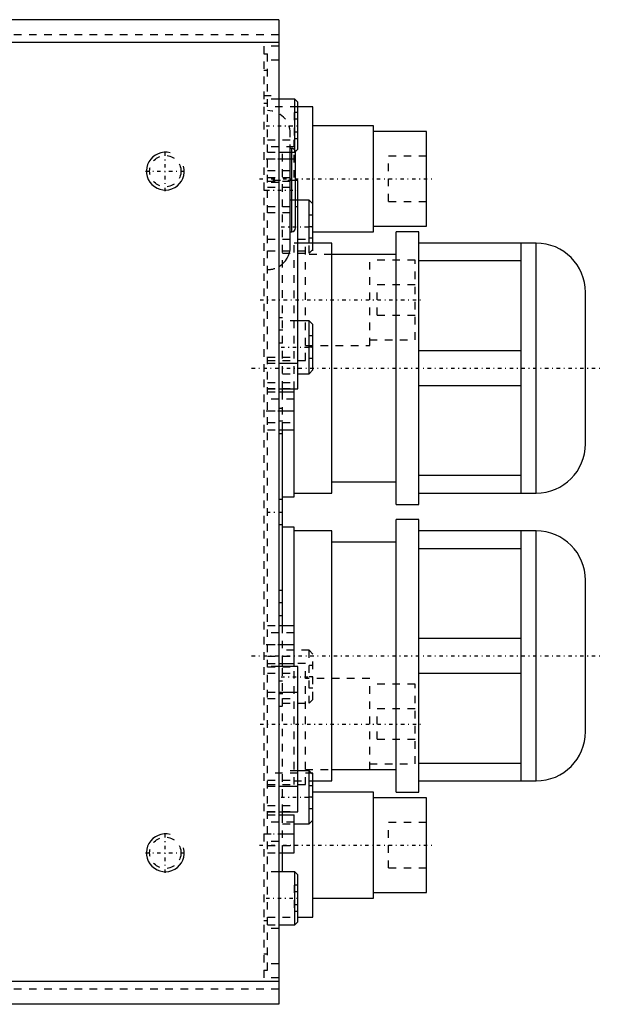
# Model space of a CAD drawing. Extents: x -602 to 168, y -90 to 90.
# Tile 10 of 10: x 91 to 168, y -65 to 65. Entities that reach past the tile are written whole.
import ezdxf

# ---------------------------------------------------------------- set-up
doc = ezdxf.new("R2010")
doc.units = 0
doc.linetypes.add('CENTER', pattern=[1.5, 0.45, -0.5, 0.05, -0.5])
doc.linetypes.add('DASHED', pattern=[2, 1, -1])
for name, color, linetype in [('AM_0', 7, 'CONTINUOUS'), ('AM_10', 7, 'CONTINUOUS'), ('AM_3', 7, 'DASHED'), ('AM_7', 7, 'CENTER')]:
    doc.layers.add(name, color=color, linetype=linetype)

msp = doc.modelspace()

# ---------------------------------------------------------------- linework, layer by layer
at = {"layer": 'AM_0', "color": 7, "linetype": 'CONTINUOUS'}
for p, q in [((125, 65), (46.64, 65)), ((125, 65), (125, -65)), ((125, 62), (56.95, 62)), ((127.1, 54.5), (125, 54.5)), ((127.5, 54.1), (127.1, 54.5)), ((127.1, 47.5), (127.1, 54.5)), ((127.5, 47.9), (127.5, 54.1)), ((129.5, 53.5), (127.5, 53.5)), ((129.5, 35.5), (129.5, 53.5)), ((137.5, 51), (129.5, 51)), ((137.5, 37), (137.5, 51)), ((144.5, 50.25), (137.5, 50.25)), ((144.5, 37.75), (144.5, 50.25)), ((125, 47.5), (127.1, 47.5)), ((126.5, 35), (126.5, 47.51)), ((126.7, 37), (126.7, 47.51)), ((127.1, 47.5), (127.5, 47.9)), ((127.2, 37.5), (127.2, 47.5)), ((127.5, 43.75), (127.2, 43.75)), ((127.5, 16.25), (127.5, 43.75)), ((127.2, 40.35), (127.5, 40.35)), ((129, 41.17), (127.5, 41.17)), ((129.5, 40.67), (129, 41.17)), ((129, 35.5), (129, 41.17)), ((137.5, 37.75), (144.5, 37.75)), ((126.5, 37), (126.7, 37)), ((129.5, 37), (137.5, 37)), ((143.5, 37), (140.5, 37)), ((140.5, 1), (140.5, 37)), ((143.5, 1), (143.5, 37)), ((132, 35.5), (127.5, 35.5)), ((132, 2.5), (132, 35.5)), ((159, 35.5), (143.5, 35.5)), ((157, 2.5), (157, 35.5)), ((159, 2.5), (159, 35.5)), ((140.5, 34), (132, 34)), ((143.5, 33.2), (157, 33.2)), ((165.5, 9), (165.5, 29)), ((129, 25.25), (127.5, 25.25)), ((129.5, 24.75), (129, 25.25)), ((129, 18.25), (129, 25.25)), ((129.5, 18.75), (129.5, 24.75)), ((157, 21.3), (143.5, 21.3)), ((125, 19.65), (127.5, 19.65)), ((127.5, 18.25), (129, 18.25)), ((129, 18.25), (129.5, 18.75)), ((125, 16.25), (127.5, 16.25)), ((125, 15.85), (127, 15.85)), ((125.5, 15.87), (125.5, 16.27)), ((127, 10.85), (127, 16.25)), ((143.5, 16.7), (157, 16.7)), ((125, 13.35), (127, 13.35)), ((125, 10.85), (127, 10.85)), ((125.5, -15.02), (125.5, 10.86)), ((127, 2), (127, 10.85)), ((132, 4), (140.5, 4)), ((157, 4.8), (143.5, 4.8)), ((125.5, 2), (127, 2)), ((127, 2.5), (132, 2.5)), ((143.5, 2.5), (159, 2.5)), ((140.5, 1), (143.5, 1)), ((143.5, -1), (140.5, -1)), ((140.5, -37), (140.5, -1)), ((143.5, -37), (143.5, -1)), ((127, -2), (125.5, -2)), ((127, -20.4), (127, -2)), ((132, -2.5), (127, -2.5)), ((132, -35.5), (132, -2.5)), ((159, -2.5), (143.5, -2.5)), ((157, -35.5), (157, -2.5)), ((159, -35.5), (159, -2.5)), ((140.5, -4), (132, -4)), ((143.5, -4.8), (157, -4.8)), ((165.5, -29), (165.5, -9)), ((125, -15), (127, -15)), ((157, -16.7), (143.5, -16.7)), ((125, -17.5), (127, -17.5)), ((125, -20), (127, -20)), ((127.5, -20.4), (125, -20.4)), ((125.5, -20.4), (125.5, -20)), ((127.5, -39.6), (127.5, -20.4)), ((143.5, -21.3), (157, -21.3)), ((125, -23.8), (127.5, -23.8)), ((157, -33.2), (143.5, -33.2)), ((129, -34.17), (127.5, -34.17)), ((129.5, -34.67), (129, -34.17)), ((129, -41.17), (129, -34.17)), ((129.5, -53.5), (129.5, -34.67)), ((132, -34), (140.5, -34)), ((125, -36.2), (127.5, -36.2)), ((129.5, -35.5), (132, -35.5)), ((143.5, -35.5), (159, -35.5)), ((137.5, -37), (129.5, -37)), ((137.5, -51), (137.5, -37)), ((140.5, -37), (143.5, -37)), ((144.5, -37.75), (137.5, -37.75)), ((144.5, -50.25), (144.5, -37.75)), ((125, -39.6), (127.5, -39.6)), ((125, -40), (127, -40)), ((125.5, -40.03), (125.5, -39.61)), ((127, -45), (127, -40)), ((127, -41.17), (129, -41.17)), ((129, -41.17), (129.5, -40.67)), ((125, -42.5), (127, -42.5)), ((125, -45), (127, -45)), ((125.5, -47.5), (125.5, -45.04)), ((127.1, -47.5), (125, -47.5)), ((127.5, -47.9), (127.1, -47.5)), ((127.1, -54.5), (127.1, -47.5)), ((127.5, -54.1), (127.5, -47.9)), ((137.5, -50.25), (144.5, -50.25)), ((129.5, -51), (137.5, -51)), ((125, -54.5), (127.1, -54.5)), ((127.1, -54.5), (127.5, -54.1)), ((127.5, -53.5), (129.5, -53.5)), ((125, -62), (56.95, -62)), ((125, -65), (46.64, -65))]:
    msp.add_line(p, q, dxfattribs=at)
for centre, radius, start, end in [((126.7, 47.5), 0.5, 0, 10.5501), ((126.7, 37.5), 0.5, 270, 0), ((159, 29), 6.5, 0, 90), ((123.5, 35), 3, 300, 0), ((159, 9), 6.5, 270, 0), ((159, -9), 6.5, 0, 90), ((159, -29), 6.5, 270, 0)]:
    msp.add_arc(centre, radius, start, end, dxfattribs=at)
at = {"layer": 'AM_10', "color": 7, "linetype": 'CONTINUOUS'}
for centre in [(110, 45), (110, -45)]:
    msp.add_arc(centre, 2.5, 75, 15, dxfattribs=at)
at = {"layer": 'AM_3', "color": 6, "linetype": 'DASHED'}
for p, q in [((125, 63), (50.91, 63)), ((123, 61.5), (123, -61.5)), ((125, 61.5), (123, 61.5)), ((123, 60.5), (123.5, 60.5)), ((123.5, -60.5), (123.5, 60.5)), ((125, 59.64), (123, 59.64)), ((123, 58.33), (123.5, 58.33)), ((123, 55), (125, 55)), ((123, 54), (123.5, 54)), ((125, 54.5), (123.5, 54.5)), ((127.5, 53.5), (123.5, 53.5)), ((127.5, 52.73), (127, 52.73)), ((127, 52.73), (127, 49.27)), ((127.5, 51.87), (127, 51.87)), ((126.5, 47.51), (126.5, 50)), ((127.5, 50.13), (127, 50.13)), ((123.5, 49.15), (127, 49.15)), ((127, 48.2), (123.5, 48.2)), ((127.5, 49.27), (127, 49.27)), ((127, 44.15), (127, 49.15)), ((123.5, 47.5), (125, 47.5)), ((125.5, 16.27), (125.5, 47.5)), ((126.7, 48), (126.5, 48)), ((126.7, 47.51), (126.7, 48)), ((144.5, 47), (139.5, 47)), ((139.5, 41), (139.5, 47)), ((123.5, 46.65), (127, 46.65)), ((123.5, 45.1), (127, 45.1)), ((125, 43.5), (123, 43.5)), ((123.5, 44.15), (127, 44.15)), ((127.2, 43.75), (123.5, 43.75)), ((123.5, 43.7), (127.5, 43.7)), ((123, 42.5), (123.5, 42.5)), ((123.5, 42.89), (127.5, 42.89)), ((123.5, 40.35), (127.2, 40.35)), ((127.5, 41.17), (125.5, 41.17)), ((129.5, 34.5), (129.5, 40.67)), ((139.5, 41), (144.5, 41)), ((123.5, 39.54), (127.5, 39.54)), ((129.5, 39.17), (129, 39.17)), ((129.5, 37.67), (129, 37.67)), ((128.5, 36), (123.5, 36)), ((127, 16.25), (127, 36)), ((127.5, 35.5), (127, 35.5)), ((128.5, 20), (128.5, 36)), ((129.5, 36.17), (129, 36.17)), ((129, 34.17), (129, 35.5)), ((123.5, 34.5), (129.5, 34.5)), ((125.5, 34.17), (129, 34.17)), ((132, 34), (128.5, 34)), ((129, 34.17), (129.5, 34.67)), ((137, 22), (137, 34)), ((143, 33.25), (137, 33.25)), ((143, 22.75), (143, 33.25)), ((143, 30), (138, 30)), ((138, 26), (138, 30)), ((138, 26), (143, 26)), ((125.5, 25.65), (125, 25.65)), ((127.5, 25.25), (125.5, 25.25)), ((125, 22.35), (125.5, 22.35)), ((129.5, 23.25), (129, 23.25)), ((137, 22.75), (143, 22.75)), ((128.5, 22), (137, 22)), ((129.5, 21.75), (129, 21.75)), ((123.5, 20.46), (127.5, 20.46)), ((123.5, 20), (128.5, 20)), ((123.5, 19.65), (125, 19.65)), ((129.5, 20.25), (129, 20.25)), ((125.5, 18.25), (127.5, 18.25)), ((123.5, 17.11), (127.5, 17.11)), ((123.5, 16.3), (127.5, 16.3)), ((123.5, 16.25), (125, 16.25)), ((123.5, 15.85), (125, 15.85)), ((125.5, 10.86), (125.5, 15.87)), ((127, 10.85), (127, 15.85)), ((127, 14.9), (123.5, 14.9)), ((123.5, 13.35), (125, 13.35)), ((125.5, 13.65), (125, 13.65)), ((123.5, 11.8), (127, 11.8)), ((123.5, 10.85), (125, 10.85)), ((125, 10.35), (125.5, 10.35)), ((125.5, 1.65), (125, 1.65)), ((125, -1.65), (125.5, -1.65)), ((125.5, -10.35), (125, -10.35)), ((125, -13.65), (125.5, -13.65)), ((123.5, -15), (125, -15)), ((125.5, -20), (125.5, -15.02)), ((127, -15.95), (123.5, -15.95)), ((123.5, -17.5), (125, -17.5)), ((123.5, -19.05), (127, -19.05)), ((129, -18.25), (125.5, -18.25)), ((129.5, -18.75), (129, -18.25)), ((129, -25.25), (129, -18.25)), ((129.5, -24.75), (129.5, -18.75)), ((123.5, -20), (125, -20)), ((125, -20.4), (123.5, -20.4)), ((123.5, -20.45), (127.5, -20.45)), ((125.5, -39.61), (125.5, -20.4)), ((128.5, -20), (127, -20)), ((127, -36), (127, -20.4)), ((128.5, -36), (128.5, -20)), ((129.5, -20.25), (129, -20.25)), ((123.5, -21.26), (127.5, -21.26)), ((137, -22), (128.5, -22)), ((129.5, -21.75), (129, -21.75)), ((137, -34), (137, -22)), ((125.5, -22.35), (125, -22.35)), ((129.5, -23.25), (129, -23.25)), ((143, -22.75), (137, -22.75)), ((143, -33.25), (143, -22.75)), ((123.5, -23.8), (125, -23.8)), ((123.5, -24.61), (127.5, -24.61)), ((125, -25.65), (125.5, -25.65)), ((125.5, -25.25), (129, -25.25)), ((129, -25.25), (129.5, -24.75)), ((143, -26), (138, -26)), ((138, -30), (138, -26)), ((138, -30), (143, -30)), ((137, -33.25), (143, -33.25)), ((129.5, -34.5), (123.5, -34.5)), ((127.5, -34.17), (125.5, -34.17)), ((128.5, -34), (132, -34)), ((129.5, -40.67), (129.5, -34.5)), ((123.5, -35.39), (127.5, -35.39)), ((123.5, -36), (128.5, -36)), ((123.5, -36.2), (125, -36.2)), ((127, -35.5), (129.5, -35.5)), ((129.5, -36.17), (129, -36.17)), ((129.5, -37.67), (129, -37.67)), ((123.5, -38.74), (127.5, -38.74)), ((123.5, -39.55), (127.5, -39.55)), ((123.5, -39.6), (125, -39.6)), ((123.5, -40), (125, -40)), ((125.5, -45.04), (125.5, -40.03)), ((129.5, -39.17), (129, -39.17)), ((127, -40.95), (123.5, -40.95)), ((125.5, -41.17), (127, -41.17)), ((144.5, -41), (139.5, -41)), ((139.5, -47), (139.5, -41)), ((123, -42.5), (125, -42.5)), ((125, -43.5), (123, -43.5)), ((123.5, -44.05), (127, -44.05)), ((123.5, -45), (125, -45)), ((125, -47.5), (123.5, -47.5)), ((139.5, -47), (144.5, -47)), ((127.5, -49.27), (127, -49.27)), ((127, -49.27), (127, -52.73)), ((127.5, -50.13), (127, -50.13)), ((127.5, -51.87), (127, -51.87)), ((127.5, -52.73), (127, -52.73)), ((123.5, -54), (123, -54)), ((123.5, -53.5), (127.5, -53.5)), ((123.5, -54.5), (125, -54.5)), ((125, -55), (123, -55)), ((123, -58.33), (123.5, -58.33)), ((125, -59.64), (123, -59.64)), ((123, -60.5), (123.5, -60.5)), ((125, -61.5), (123, -61.5)), ((125, -63), (50.91, -63))]:
    msp.add_line(p, q, dxfattribs=at)
for centre in [(110, 45), (110, -45)]:
    msp.add_circle(centre, 2.07, dxfattribs=at)
for centre, radius, start, end in [((123.5, 50), 3, 0, 90), ((126.7, 47.5), 0.5, 10.5501, 90), ((123.5, 35), 3, 270, 300)]:
    msp.add_arc(centre, radius, start, end, dxfattribs=at)
at = {"layer": 'AM_7', "color": 4, "linetype": 'CENTER'}
for p, q in [((123.3, 51), (127.7, 51)), ((110, 42.37), (110, 47.63)), ((123.33, 46.65), (127.17, 46.65)), ((107.38, 45), (112.62, 45)), ((122.45, 44), (145.55, 44)), ((123.31, 42.5), (127.39, 42.5)), ((125.3, 37.67), (129.7, 37.67)), ((122.53, 28), (143.97, 28)), ((125.53, 24), (124.97, 24)), ((125.3, 21.75), (129.7, 21.75)), ((121.4, 19), (167.6, 19)), ((123.33, 13.35), (127.17, 13.35)), ((125.53, 12), (124.97, 12)), ((123.4, 0), (125.6, 0)), ((125.53, -12), (124.97, -12)), ((123.33, -17.5), (127.17, -17.5)), ((121.4, -19), (167.6, -19)), ((125.3, -21.75), (129.7, -21.75)), ((125.53, -24), (124.97, -24)), ((122.53, -28), (143.97, -28)), ((125.3, -37.67), (129.7, -37.67)), ((110, -47.63), (110, -42.37)), ((123.33, -42.5), (127.17, -42.5)), ((122.45, -44), (145.55, -44)), ((107.38, -45), (112.62, -45)), ((123.3, -51), (127.7, -51))]:
    msp.add_line(p, q, dxfattribs=at)

doc.saveas('drawing.dxf')
